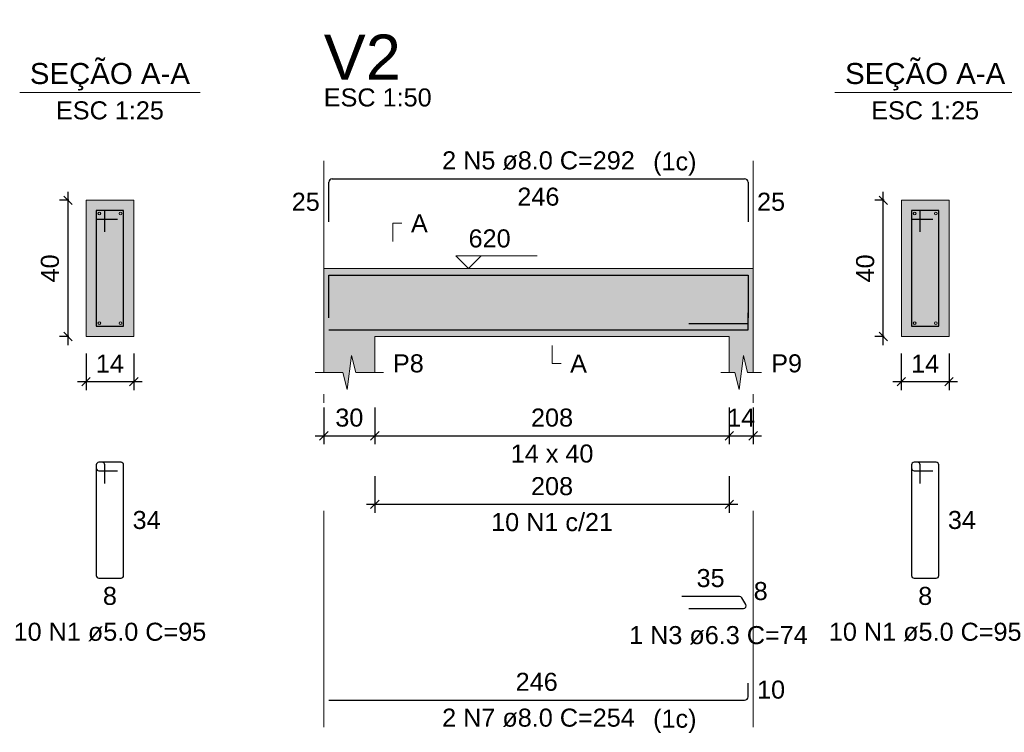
# Model space of a CAD drawing. Header units: millimetres. Extents: x 1434 to 2277, y -793 to -278.
# Tile 88 of 111: x 1865 to 1876, y -428 to -420. Entities that reach past the tile are written whole.
import ezdxf

# ---------------------------------------------------------------- set-up
doc = ezdxf.new("R2010")
doc.units = ezdxf.units.MM
doc.linetypes.add('DASHDOT', pattern=[25.4, 12.7, -6.35, 0, -6.35])
for name, color, linetype, lineweight in [('Descrição da armadura', 7, 'Continuous', 5), ('DT-Barras na forma', 1, 'Continuous', 30), ('DT-Barras no corte', 5, 'Continuous', 5), ('DT-Barras rebatidas', 1, 'Continuous', 30), ('DT-Cotas', 9, 'Continuous', 5), ('DT-Forma', 5, 'Continuous', 5), ('DT-Hachura forma vigas', 252, 'Continuous', 5), ('DT-Hachura seção vigas', 252, 'Continuous', 5), ('DT-Pontilhado', 9, 'DASHDOT', 5), ('DT-Textos', 7, 'Continuous', 5), ('DT-Título', 250, 'Continuous', 20), ('Textos armaduras', 7, 'Continuous', 5)]:
    doc.layers.add(name, color=color, linetype=linetype, lineweight=lineweight)
doc.styles.add('ARIAL', font='arial.ttf')
doc.styles.get("Standard").update_dxf_attribs({"font": 'arial.ttf'})
doc.dimstyles.new('UM_25.000000', dxfattribs={"dimtxt": 0.18, "dimasz": 0.1, "dimexe": 0.1, "dimexo": 0.2, "dimgap": 0, "dimtad": 1, "dimtih": 1, "dimtoh": 1, "dimdec": 1, "dimlfac": 25, "dimzin": 0, "dimdsep": 46, "dimtxsty": 'Standard', "dimcen": 0.09, "dimdle": 0.1, "dimadec": 1, "dimazin": 2, "dimtfac": 1, "dimtdec": 4, "dimtofl": 0, "dimtmove": 0, "dimatfit": 3, "dimfxl": 1, "dimtolj": 1, "dimarcsym": 0})
doc.dimstyles.new('UM_50.000000', dxfattribs={"dimtxt": 0.18, "dimasz": 0.1, "dimexe": 0.1, "dimexo": 0.2, "dimgap": 0, "dimtad": 1, "dimtih": 1, "dimtoh": 1, "dimdec": 1, "dimlfac": 50, "dimzin": 0, "dimdsep": 46, "dimtxsty": 'Standard', "dimcen": 0.09, "dimdle": 0.1, "dimadec": 1, "dimazin": 2, "dimtfac": 1, "dimtdec": 4, "dimtofl": 0, "dimtmove": 0, "dimatfit": 3, "dimfxl": 1, "dimtolj": 1, "dimarcsym": 0})

# ---------------------------------------------------------------- blocks, each defined once
blk = doc.blocks.new('_Oblique')
at = {"color": 0, "linetype": 'ByBlock', "lineweight": -2}
blk.add_line((-0.5, -0.5), (0.5, 0.5), dxfattribs=at)
blk = doc.blocks.new('*D1394')
at = {"layer": 'DT-Cotas', "color": 0, "lineweight": -2, "transparency": 16777216}
for p, q in [((1865.379, -423.447), (1865.379, -421.647)), ((1865.39, -421.747), (1865.279, -421.747)), ((1865.39, -423.347), (1865.279, -423.347))]:
    blk.add_line(p, q, dxfattribs=at)
at = {"layer": 'DT-Cotas', "color": 0, "lineweight": -2, "transparency": 16777216, "xscale": 0.1, "yscale": 0.1, "zscale": 0.1}
for p, rotation in [((1865.379, -421.747), 90), ((1865.379, -423.347), 270)]:
    blk.add_blockref('_Oblique', p, dxfattribs=dict(at, rotation=rotation))
at = {"layer": 'DT-Cotas', "color": 7, "transparency": 16777216, "insert": (1865.167, -422.547), "char_height": 0.2118, "attachment_point": 5, "rotation": 90, "style": 'ARIAL'}
blk.add_mtext('\\A1;40', dxfattribs=at)
blk = doc.blocks.new('*D1395')
at = {"layer": 'DT-Cotas', "color": 0, "lineweight": -2, "transparency": 16777216}
for p, q in [((1865.59, -423.547), (1865.59, -423.976)), ((1866.15, -423.547), (1866.15, -423.976)), ((1865.49, -423.876), (1866.25, -423.876))]:
    blk.add_line(p, q, dxfattribs=at)
at = {"layer": 'DT-Cotas', "color": 0, "lineweight": -2, "transparency": 16777216, "xscale": 0.1, "yscale": 0.1, "zscale": 0.1, "rotation": 180}
blk.add_blockref('_Oblique', (1865.59, -423.876), dxfattribs=at)
at = {"layer": 'DT-Cotas', "color": 0, "lineweight": -2, "transparency": 16777216, "xscale": 0.1, "yscale": 0.1, "zscale": 0.1}
blk.add_blockref('_Oblique', (1866.15, -423.876), dxfattribs=at)
at = {"layer": 'DT-Cotas', "color": 7, "transparency": 16777216, "insert": (1865.87, -423.665), "char_height": 0.2118, "attachment_point": 5, "rotation": 0.0057, "style": 'ARIAL'}
blk.add_mtext('\\A1;14', dxfattribs=at)
blk = doc.blocks.new('*D1396')
at = {"layer": 'DT-Cotas', "color": 0, "lineweight": -2, "transparency": 16777216}
for p, q in [((1868.38, -424.182), (1868.38, -424.612)), ((1868.98, -424.182), (1868.98, -424.612)), ((1868.28, -424.512), (1869.08, -424.512))]:
    blk.add_line(p, q, dxfattribs=at)
at = {"layer": 'DT-Cotas', "color": 0, "lineweight": -2, "transparency": 16777216, "xscale": 0.1, "yscale": 0.1, "zscale": 0.1, "rotation": 180}
blk.add_blockref('_Oblique', (1868.38, -424.512), dxfattribs=at)
at = {"layer": 'DT-Cotas', "color": 0, "lineweight": -2, "transparency": 16777216, "xscale": 0.1, "yscale": 0.1, "zscale": 0.1}
blk.add_blockref('_Oblique', (1868.98, -424.512), dxfattribs=at)
at = {"layer": 'DT-Cotas', "color": 7, "transparency": 16777216, "insert": (1868.68, -424.3), "char_height": 0.2118, "attachment_point": 5, "rotation": 0.0057, "style": 'ARIAL'}
blk.add_mtext('\\A1;30', dxfattribs=at)
blk = doc.blocks.new('*D1397')
at = {"layer": 'DT-Cotas', "color": 0, "lineweight": -2, "transparency": 16777216}
for p, q in [((1868.98, -424.182), (1868.98, -424.612)), ((1873.139, -424.182), (1873.139, -424.612)), ((1868.88, -424.512), (1873.239, -424.512))]:
    blk.add_line(p, q, dxfattribs=at)
at = {"layer": 'DT-Cotas', "color": 0, "lineweight": -2, "transparency": 16777216, "xscale": 0.1, "yscale": 0.1, "zscale": 0.1, "rotation": 180}
blk.add_blockref('_Oblique', (1868.98, -424.512), dxfattribs=at)
at = {"layer": 'DT-Cotas', "color": 0, "lineweight": -2, "transparency": 16777216, "xscale": 0.1, "yscale": 0.1, "zscale": 0.1}
blk.add_blockref('_Oblique', (1873.139, -424.512), dxfattribs=at)
at = {"layer": 'DT-Cotas', "color": 7, "transparency": 16777216, "insert": (1871.059, -424.3), "char_height": 0.2118, "attachment_point": 5, "rotation": 0.0057, "style": 'ARIAL'}
blk.add_mtext('\\A1;208', dxfattribs=at)
blk = doc.blocks.new('*D1398')
at = {"layer": 'DT-Cotas', "color": 0, "lineweight": -2, "transparency": 16777216}
for p, q in [((1873.139, -424.182), (1873.139, -424.612)), ((1873.419, -424.182), (1873.419, -424.612)), ((1873.039, -424.512), (1873.519, -424.512))]:
    blk.add_line(p, q, dxfattribs=at)
at = {"layer": 'DT-Cotas', "color": 0, "lineweight": -2, "transparency": 16777216, "xscale": 0.1, "yscale": 0.1, "zscale": 0.1, "rotation": 180}
blk.add_blockref('_Oblique', (1873.139, -424.512), dxfattribs=at)
at = {"layer": 'DT-Cotas', "color": 0, "lineweight": -2, "transparency": 16777216, "xscale": 0.1, "yscale": 0.1, "zscale": 0.1}
blk.add_blockref('_Oblique', (1873.419, -424.512), dxfattribs=at)
at = {"layer": 'DT-Cotas', "color": 7, "transparency": 16777216, "insert": (1873.279, -424.3), "char_height": 0.2118, "attachment_point": 5, "rotation": 0.0057, "style": 'ARIAL'}
blk.add_mtext('\\A1;14', dxfattribs=at)
blk = doc.blocks.new('*D1399')
at = {"layer": 'DT-Cotas', "color": 0, "lineweight": -2, "transparency": 16777216}
for p, q in [((1868.98, -424.987), (1868.98, -425.417)), ((1873.139, -424.987), (1873.139, -425.417)), ((1868.88, -425.317), (1873.239, -425.317))]:
    blk.add_line(p, q, dxfattribs=at)
at = {"layer": 'DT-Cotas', "color": 0, "lineweight": -2, "transparency": 16777216, "xscale": 0.1, "yscale": 0.1, "zscale": 0.1, "rotation": 180}
blk.add_blockref('_Oblique', (1868.98, -425.317), dxfattribs=at)
at = {"layer": 'DT-Cotas', "color": 0, "lineweight": -2, "transparency": 16777216, "xscale": 0.1, "yscale": 0.1, "zscale": 0.1}
blk.add_blockref('_Oblique', (1873.139, -425.317), dxfattribs=at)
at = {"layer": 'DT-Cotas', "color": 7, "transparency": 16777216, "insert": (1871.059, -425.105), "char_height": 0.2118, "attachment_point": 5, "rotation": 0.0057, "style": 'ARIAL'}
blk.add_mtext('\\A1;208', dxfattribs=at)
blk = doc.blocks.new('*D1400')
at = {"layer": 'DT-Cotas', "color": 0, "lineweight": -2, "transparency": 16777216}
for p, q in [((1874.947, -423.447), (1874.947, -421.647)), ((1874.958, -421.747), (1874.847, -421.747)), ((1874.958, -423.347), (1874.847, -423.347))]:
    blk.add_line(p, q, dxfattribs=at)
at = {"layer": 'DT-Cotas', "color": 0, "lineweight": -2, "transparency": 16777216, "xscale": 0.1, "yscale": 0.1, "zscale": 0.1}
for p, rotation in [((1874.947, -421.747), 90), ((1874.947, -423.347), 270)]:
    blk.add_blockref('_Oblique', p, dxfattribs=dict(at, rotation=rotation))
at = {"layer": 'DT-Cotas', "color": 7, "transparency": 16777216, "insert": (1874.735, -422.547), "char_height": 0.2118, "attachment_point": 5, "rotation": 90, "style": 'ARIAL'}
blk.add_mtext('\\A1;40', dxfattribs=at)
blk = doc.blocks.new('*D1401')
at = {"layer": 'DT-Cotas', "color": 0, "lineweight": -2, "transparency": 16777216}
for p, q in [((1875.158, -423.547), (1875.158, -423.976)), ((1875.718, -423.547), (1875.718, -423.976)), ((1875.058, -423.876), (1875.818, -423.876))]:
    blk.add_line(p, q, dxfattribs=at)
at = {"layer": 'DT-Cotas', "color": 0, "lineweight": -2, "transparency": 16777216, "xscale": 0.1, "yscale": 0.1, "zscale": 0.1, "rotation": 180}
blk.add_blockref('_Oblique', (1875.158, -423.876), dxfattribs=at)
at = {"layer": 'DT-Cotas', "color": 0, "lineweight": -2, "transparency": 16777216, "xscale": 0.1, "yscale": 0.1, "zscale": 0.1}
blk.add_blockref('_Oblique', (1875.718, -423.876), dxfattribs=at)
at = {"layer": 'DT-Cotas', "color": 7, "transparency": 16777216, "insert": (1875.438, -423.665), "char_height": 0.2118, "attachment_point": 5, "rotation": 0.0057, "style": 'ARIAL'}
blk.add_mtext('\\A1;14', dxfattribs=at)

msp = doc.modelspace()

# ---------------------------------------------------------------- hatches: boundary and pattern name
at = {"layer": 'DT-Hachura forma vigas', "linetype": 'Continuous'}
msp.add_hatch(color=256, dxfattribs=at).paths.add_polyline_path([(1873.4191, -423.7705), (1873.4191, -423.3469), (1873.4191, -422.5469), (1873.1391, -422.5469), (1868.9799, -422.5469), (1868.3799, -422.5469), (1868.3799, -423.3469), (1868.3799, -423.7705), (1868.6049, -423.7705), (1868.6549, -423.9705), (1868.7049, -423.5705), (1868.7549, -423.7705), (1868.9799, -423.7705), (1868.9799, -423.3469), (1873.1391, -423.3469), (1873.1391, -423.7705), (1873.2041, -423.7705), (1873.2541, -423.9705), (1873.3041, -423.5705), (1873.3541, -423.7705), (1873.4191, -423.7705)])
at = {"layer": 'DT-Hachura seção vigas', "linetype": 'Continuous'}
for points in [[(1865.5903, -423.3469), (1865.5903, -423.3469), (1866.1503, -423.3469), (1866.1503, -421.7469), (1865.5903, -421.7469), (1865.5903, -423.3469)], [(1875.1585, -423.3469), (1875.1585, -423.3469), (1875.7185, -423.3469), (1875.7185, -421.7469), (1875.1585, -421.7469), (1875.1585, -423.3469)]]:
    msp.add_hatch(color=256, dxfattribs=at).paths.add_polyline_path(points)

# ---------------------------------------------------------------- linework, layer by layer
at = {"layer": 'DT-Barras na forma'}
for p, q in [((1865.8103, -421.8669), (1865.7103, -421.8669)), ((1865.7103, -421.8669), (1865.7103, -423.2269)), ((1866.0303, -421.8669), (1865.7103, -421.8669)), ((1865.7103, -421.8669), (1865.7103, -421.9669)), ((1865.8103, -422.1169), (1865.8103, -421.8669)), ((1866.0303, -423.2269), (1866.0303, -421.8669)), ((1875.3785, -421.8669), (1875.2785, -421.8669)), ((1875.2785, -421.8669), (1875.2785, -423.2269)), ((1875.5985, -421.8669), (1875.2785, -421.8669)), ((1875.2785, -421.8669), (1875.2785, -421.9669)), ((1875.3785, -422.1169), (1875.3785, -421.8669)), ((1875.5985, -423.2269), (1875.5985, -421.8669)), ((1865.7103, -421.9669), (1865.9603, -421.9669)), ((1875.2785, -421.9669), (1875.5285, -421.9669)), ((1865.7103, -423.2269), (1866.0303, -423.2269)), ((1873.3591, -423.1963), (1872.6645, -423.1963)), ((1875.2785, -423.2269), (1875.5985, -423.2269))]:
    msp.add_line(p, q, dxfattribs=at)
for points in [[(1868.4399, -423.1285), (1868.4399, -422.6249), (1873.3591, -422.6249), (1873.3591, -423.1285)], [(1868.4399, -423.2689), (1873.3591, -423.2689), (1873.3591, -423.0689)]]:
    msp.add_lwpolyline(points, dxfattribs=at)
at = {"layer": 'DT-Barras no corte'}
for centre in [(1865.7463, -421.9029), (1865.9943, -421.9029), (1875.3145, -421.9029), (1875.5625, -421.9029), (1865.7463, -423.1909), (1865.9943, -423.1909), (1875.3145, -423.1909), (1875.5625, -423.1909)]:
    msp.add_circle(centre, 0.016, dxfattribs=at)
at = {"layer": 'DT-Barras rebatidas'}
for p, q in [((1868.4399, -421.9989), (1868.4399, -421.5353)), ((1868.4799, -421.4953), (1873.3191, -421.4953)), ((1873.3591, -421.5353), (1873.3591, -421.9989)), ((1865.7103, -424.8536), (1865.7103, -426.1536)), ((1865.7103, -424.8536), (1865.7103, -424.8936)), ((1865.7803, -424.8236), (1865.7403, -424.8236)), ((1866.0003, -424.8236), (1865.7403, -424.8236)), ((1865.8103, -425.0736), (1865.8103, -424.8536)), ((1866.0303, -426.1536), (1866.0303, -424.8536)), ((1875.2785, -424.8536), (1875.2785, -426.1536)), ((1875.2785, -424.8536), (1875.2785, -424.8936)), ((1875.3485, -424.8236), (1875.3085, -424.8236)), ((1875.5685, -424.8236), (1875.3085, -424.8236)), ((1875.3785, -425.0736), (1875.3785, -424.8536)), ((1875.5985, -426.1536), (1875.5985, -424.8536)), ((1865.7403, -424.9236), (1865.9603, -424.9236)), ((1875.3085, -424.9236), (1875.5285, -424.9236)), ((1865.7403, -426.1836), (1866.0003, -426.1836)), ((1875.3085, -426.1836), (1875.5685, -426.1836)), ((1873.2583, -426.3978), (1872.5819, -426.3978)), ((1873.3318, -426.4936), (1873.2856, -426.4135)), ((1872.6645, -426.5408), (1873.3045, -426.5408)), ((1873.3591, -427.5759), (1873.3591, -427.4159)), ((1868.4399, -427.6159), (1873.3191, -427.6159))]:
    msp.add_line(p, q, dxfattribs=at)
for centre, radius, start, end in [((1868.4799, -421.5353), 0.04, 90, 180), ((1873.3191, -421.5353), 0.04, 0, 90), ((1865.7403, -424.8536), 0.03, 90, 180), ((1865.7403, -424.8536), 0.03, 90, 180), ((1865.7403, -424.8936), 0.03, 180, 270), ((1865.7803, -424.8536), 0.03, 0, 90), ((1866.0003, -424.8536), 0.03, 0, 90), ((1875.3085, -424.8536), 0.03, 90, 180), ((1875.3085, -424.8536), 0.03, 90, 180), ((1875.3085, -424.8936), 0.03, 180, 270), ((1875.3485, -424.8536), 0.03, 0, 90), ((1875.5685, -424.8536), 0.03, 0, 90), ((1865.7403, -426.1536), 0.03, 180, 270), ((1866.0003, -426.1536), 0.03, 270, 0), ((1875.3085, -426.1536), 0.03, 180, 270), ((1875.5685, -426.1536), 0.03, 270, 0), ((1873.2583, -426.4293), 0.0315, 30, 90), ((1873.3045, -426.5093), 0.0315, 270, 30), ((1873.3191, -427.5759), 0.04, 270, 0)]:
    msp.add_arc(centre, radius, start, end, dxfattribs=at)
at = {"layer": 'DT-Forma'}
for p, q in [((1866.1503, -421.7469), (1865.5903, -421.7469)), ((1865.5903, -421.7469), (1865.5903, -421.7469)), ((1865.5903, -421.7469), (1865.5903, -423.3469)), ((1866.1503, -423.3469), (1866.1503, -421.7469)), ((1866.1503, -421.7469), (1866.1503, -421.7469)), ((1875.7185, -421.7469), (1875.1585, -421.7469)), ((1875.1585, -421.7469), (1875.1585, -421.7469)), ((1875.1585, -421.7469), (1875.1585, -423.3469)), ((1875.7185, -423.3469), (1875.7185, -421.7469)), ((1875.7185, -421.7469), (1875.7185, -421.7469)), ((1868.3799, -422.5469), (1868.9799, -422.5469)), ((1868.9799, -422.5469), (1873.1391, -422.5469)), ((1873.1391, -422.5469), (1873.4191, -422.5469)), ((1865.5903, -423.3469), (1866.1503, -423.3469)), ((1865.5903, -423.3469), (1865.5903, -423.3469)), ((1866.1503, -423.3469), (1866.1503, -423.3469)), ((1868.3799, -423.3469), (1868.3799, -423.7705)), ((1868.9799, -423.7705), (1868.9799, -423.3469)), ((1868.9799, -423.3469), (1873.1391, -423.3469)), ((1873.1391, -423.3469), (1873.1391, -423.7705)), ((1873.4191, -423.7705), (1873.4191, -423.3469)), ((1875.1585, -423.3469), (1875.7185, -423.3469)), ((1875.1585, -423.3469), (1875.1585, -423.3469)), ((1875.7185, -423.3469), (1875.7185, -423.3469)), ((1868.6549, -423.9705), (1868.7049, -423.5705)), ((1868.7049, -423.5705), (1868.7549, -423.7705)), ((1873.2541, -423.9705), (1873.3041, -423.5705)), ((1873.3041, -423.5705), (1873.3541, -423.7705)), ((1868.2799, -423.7705), (1868.6049, -423.7705)), ((1868.6049, -423.7705), (1868.6549, -423.9705)), ((1868.7549, -423.7705), (1869.0799, -423.7705)), ((1873.0391, -423.7705), (1873.2041, -423.7705)), ((1873.2041, -423.7705), (1873.2541, -423.9705)), ((1873.3541, -423.7705), (1873.5191, -423.7705))]:
    msp.add_line(p, q, dxfattribs=at)
at = {"layer": 'DT-Forma', "linetype": 'Continuous'}
for p, q in [((1868.3799, -423.3469), (1868.3799, -422.5469)), ((1873.4191, -422.5469), (1873.4191, -423.3469))]:
    msp.add_line(p, q, dxfattribs=at)
at = {"layer": 'DT-Pontilhado', "ltscale": 0.2}
for p, q in [((1868.3799, -427.9336), (1868.3799, -421.2835)), ((1873.4191, -427.9336), (1873.4191, -421.2835))]:
    msp.add_line(p, q, dxfattribs=at)
at = {"layer": 'DT-Textos'}
for p, q in [((1864.8113, -420.482), (1866.9293, -420.482)), ((1874.3795, -420.482), (1876.4975, -420.482))]:
    msp.add_line(p, q, dxfattribs=at)
for points in [[(1869.1917, -422.2292), (1869.1917, -422.0174), (1869.2976, -422.0174)], [(1870.2276, -422.3986), (1870.0794, -422.5469), (1869.9311, -422.3986), (1870.8842, -422.3986)], [(1871.0595, -423.4528), (1871.0595, -423.6646), (1871.1654, -423.6646)]]:
    msp.add_lwpolyline(points, dxfattribs=at)

# ---------------------------------------------------------------- texts
at = {"layer": 'Descrição da armadura', "linetype": 'Continuous', "char_height": 0.2118, "attachment_point": 8, "line_spacing_factor": 0.798, "style": 'ARIAL'}
for s, insert, width in [('2 N5 ø8.0 C=292', (1870.8995, -421.3894), 4.534748), ('10 N1 c/21', (1871.0595, -425.6343), 2.869342), ('10 N1 ø5.0 C=95', (1865.8703, -426.9249), 4.534748), ('1 N3 ø6.3 C=74', (1873.0118, -426.9644), 4.204795), ('10 N1 ø5.0 C=95', (1875.4385, -426.9249), 4.534748), ('2 N7 ø8.0 C=254', (1870.8995, -427.9336), 4.534748)]:
    msp.add_mtext(s, dxfattribs=dict(at, insert=insert, width=width))
at = {"layer": 'DT-Textos', "line_spacing_factor": 0.798, "style": 'ARIAL'}
for s, insert, char_height, attachment_point in [('SEÇÃO A-A', (1865.8701, -420.4579), 0.2471, 8), ('SEÇÃO A-A', (1875.4381, -420.4579), 0.2471, 8), ('ESC 1:50', (1868.3799, -420.6481), 0.2118, 7), ('ESC 1:25', (1865.8703, -420.7997), 0.2118, 8), ('ESC 1:25', (1875.4385, -420.7997), 0.2118, 8), ('(1c)', (1872.2451, -421.4589), 0.2118, 7), ('A', (1869.4035, -422.1233), 0.2118, 7), ('620', (1870.0794, -422.3033), 0.2118, 7), ('P8', (1869.1917, -423.7705), 0.2118, 7), ('A', (1871.2713, -423.7705), 0.2118, 7), ('P9', (1873.6309, -423.7705), 0.2118, 7), ('14 x 40', (1871.0595, -424.8295), 0.2118, 8), ('(1c)', (1872.2451, -428.0039), 0.2118, 7)]:
    msp.add_mtext(s, dxfattribs=dict(at, insert=insert, char_height=char_height, attachment_point=attachment_point))
at = {"layer": 'DT-Título', "insert": (1868.3799, -420.3304), "char_height": 0.5295, "attachment_point": 7, "line_spacing_factor": 0.798, "style": 'ARIAL'}
msp.add_mtext('V2', dxfattribs=at)
at = {"layer": 'Textos armaduras', "linetype": 'Continuous', "char_height": 0.2118, "attachment_point": 7, "line_spacing_factor": 0.798, "style": 'ARIAL'}
for s, insert, width in [('246', (1870.652, -421.813), 0.989858), ('25', (1868.004, -421.873), 0.659905), ('25', (1873.465, -421.873), 0.659905), ('34', (1866.1362, -425.6095), 0.659905), ('34', (1875.7044, -425.6095), 0.659905), ('35', (1872.7551, -426.2919), 0.659905), ('8', (1873.4256, -426.4443), 0.329953), ('8', (1865.7879, -426.5013), 0.329953), ('8', (1875.356, -426.5013), 0.329953), ('246', (1870.632, -427.51), 0.989858), ('10', (1873.465, -427.6018), 0.659905)]:
    msp.add_mtext(s, dxfattribs=dict(at, insert=insert, width=width))

# ---------------------------------------------------------------- dimensions: what is measured, and where the dimension line sits
at = {"layer": 'DT-Cotas'}
for base, p1, p2, picture, middle in [((1865.3785, -421.7469), (1865.5903, -423.3469), (1865.5903, -421.7469), '*D1394', (1865.1667, -422.5469)), ((1874.9467, -421.7469), (1875.1585, -423.3469), (1875.1585, -421.7469), '*D1400', (1874.7349, -422.5469))]:
    dim = msp.add_linear_dim(base=base, p1=p1, p2=p2, angle=90, dimstyle='UM_25.000000', override={"dimtxt": 0.2118, "dimasz": 0.1, "dimexe": 0.1, "dimexo": 0.2, "dimtad": 1, "dimtih": 0, "dimtoh": 0, "dimdec": 1, "dimlfac": 25, "dimzin": 8, "dimtxsty": 'ARIAL', "dimblk": 'Oblique', "dimblk1": 'Oblique', "dimblk2": 'Oblique', "dimsah": 1, "dimdle": 0.1, "dimse1": 0, "dimse2": 0, "dimclrt": 7, "dimadec": 1, "dimazin": 3, "dimtmove": 2, "dimldrblk": 'Oblique'}, dxfattribs=at)
    dim.commit()
    dim.dimension.update_dxf_attribs({"geometry": picture, "text_midpoint": middle, "dimtype": 160, "text_rotation": 90})
for base, p1, p2, dimstyle, override, picture, middle in [((1866.1503, -423.8764), (1865.5903, -423.3469), (1866.1503, -423.3469), 'UM_25.000000', {"dimtxt": 0.2118, "dimasz": 0.1, "dimexe": 0.1, "dimexo": 0.2, "dimtad": 1, "dimtih": 0, "dimtoh": 0, "dimdec": 1, "dimlfac": 25, "dimzin": 8, "dimtxsty": 'ARIAL', "dimblk": 'Oblique', "dimblk1": 'Oblique', "dimblk2": 'Oblique', "dimsah": 1, "dimdle": 0.1, "dimse1": 0, "dimse2": 0, "dimclrt": 7, "dimadec": 1, "dimazin": 3, "dimtmove": 2, "dimldrblk": 'Oblique'}, '*D1395', (1865.8703, -423.6646)), ((1875.7185, -423.8764), (1875.1585, -423.3469), (1875.7185, -423.3469), 'UM_25.000000', {"dimtxt": 0.2118, "dimasz": 0.1, "dimexe": 0.1, "dimexo": 0.2, "dimtad": 1, "dimtih": 0, "dimtoh": 0, "dimdec": 1, "dimlfac": 25, "dimzin": 8, "dimtxsty": 'ARIAL', "dimblk": 'Oblique', "dimblk1": 'Oblique', "dimblk2": 'Oblique', "dimsah": 1, "dimdle": 0.1, "dimse1": 0, "dimse2": 0, "dimclrt": 7, "dimadec": 1, "dimazin": 3, "dimtmove": 2, "dimldrblk": 'Oblique'}, '*D1401', (1875.4385, -423.6646)), ((1868.9799, -424.5118), (1868.3799, -423.9823), (1868.9799, -423.9823), 'UM_50.000000', {"dimtxt": 0.2118, "dimasz": 0.1, "dimexe": 0.1, "dimexo": 0.2, "dimtad": 1, "dimtih": 0, "dimtoh": 0, "dimdec": 1, "dimlfac": 50, "dimzin": 8, "dimtxsty": 'ARIAL', "dimblk": 'Oblique', "dimblk1": 'Oblique', "dimblk2": 'Oblique', "dimsah": 1, "dimdle": 0.1, "dimse1": 0, "dimse2": 0, "dimclrt": 7, "dimadec": 1, "dimazin": 3, "dimtmove": 2, "dimldrblk": 'Oblique'}, '*D1396', (1868.6799, -424.3)), ((1873.1391, -424.5118), (1868.9799, -423.9823), (1873.1391, -423.9823), 'UM_50.000000', {"dimtxt": 0.2118, "dimasz": 0.1, "dimexe": 0.1, "dimexo": 0.2, "dimtad": 1, "dimtih": 0, "dimtoh": 0, "dimdec": 1, "dimlfac": 50, "dimzin": 8, "dimtxsty": 'ARIAL', "dimblk": 'Oblique', "dimblk1": 'Oblique', "dimblk2": 'Oblique', "dimsah": 1, "dimdle": 0.1, "dimse1": 0, "dimse2": 0, "dimclrt": 7, "dimadec": 1, "dimazin": 3, "dimtmove": 2, "dimldrblk": 'Oblique'}, '*D1397', (1871.0595, -424.3)), ((1873.4191, -424.5118), (1873.1391, -423.9823), (1873.4191, -423.9823), 'UM_50.000000', {"dimtxt": 0.2118, "dimasz": 0.1, "dimexe": 0.1, "dimexo": 0.2, "dimtad": 1, "dimtih": 0, "dimtoh": 0, "dimdec": 1, "dimlfac": 50, "dimzin": 8, "dimtxsty": 'ARIAL', "dimblk": 'Oblique', "dimblk1": 'Oblique', "dimblk2": 'Oblique', "dimsah": 1, "dimdle": 0.1, "dimse1": 0, "dimse2": 0, "dimclrt": 7, "dimadec": 1, "dimazin": 3, "dimtmove": 2, "dimldrblk": 'Oblique'}, '*D1398', (1873.2791, -424.3)), ((1873.1391, -425.3166), (1868.9799, -424.7871), (1873.1391, -424.7871), 'UM_50.000000', {"dimtxt": 0.2118, "dimasz": 0.1, "dimexe": 0.1, "dimexo": 0.2, "dimtad": 1, "dimtih": 0, "dimtoh": 0, "dimdec": 1, "dimlfac": 50, "dimzin": 8, "dimtxsty": 'ARIAL', "dimblk": 'Oblique', "dimblk1": 'Oblique', "dimblk2": 'Oblique', "dimsah": 1, "dimdle": 0.1, "dimse1": 0, "dimse2": 0, "dimclrt": 7, "dimadec": 1, "dimazin": 3, "dimtmove": 2, "dimldrblk": 'Oblique'}, '*D1399', (1871.0595, -425.1048))]:
    dim = msp.add_linear_dim(base=base, p1=p1, p2=p2, dimstyle=dimstyle, override=override, dxfattribs=at)
    dim.commit()
    dim.dimension.update_dxf_attribs({"geometry": picture, "text_midpoint": middle, "dimtype": 160, "text_rotation": 0.00573})

doc.saveas('drawing.dxf')
